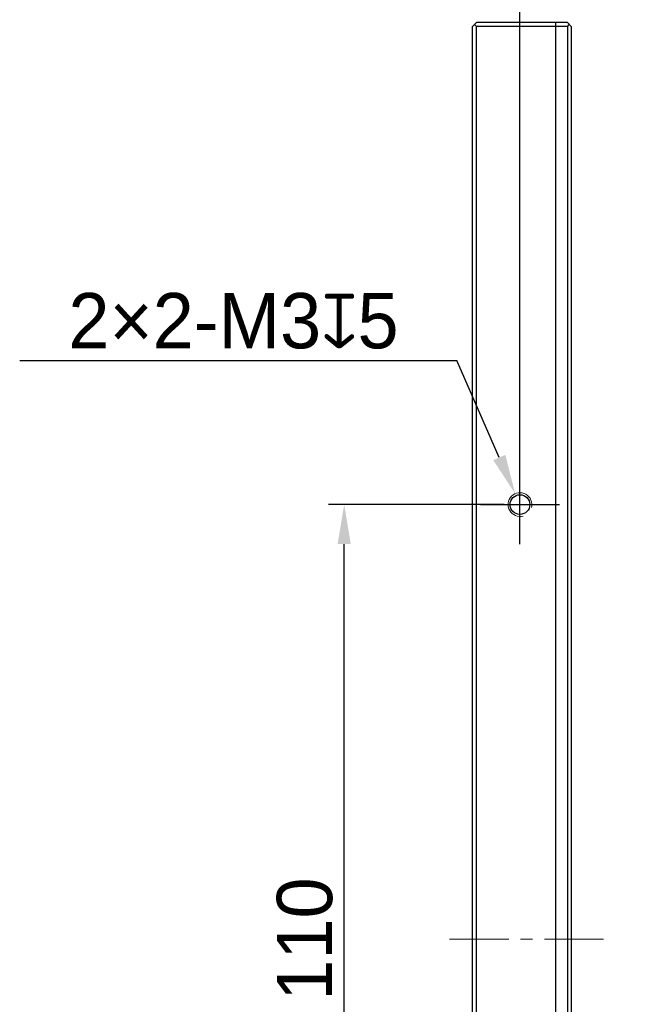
# Model space of a CAD drawing. Header units: inches. Extents: x -261 to -69, y -5440 to -5244.
# Tile 3 of 4: x -137 to -97, y -5372 to -5309. Entities that reach past the tile are written whole.
import ezdxf

# ---------------------------------------------------------------- set-up
doc = ezdxf.new("R2010")
doc.units = ezdxf.units.IN
doc.header["$LTSCALE"] = 3
doc.header["$MEASUREMENT"] = 0
doc.header["$PDSIZE"] = -5
doc.linetypes.add('CENTERX2', pattern=[4, 2.5, -0.5, 0.5, -0.5])
doc.layers.get('Defpoints').update_dxf_attribs({"lineweight": 18})
for name, color, linetype, lineweight in [('中心线', 1, 'CENTERX2', 20), ('标注', 3, 'Continuous', 25), ('粗实线', 7, 'Continuous', 30), ('细实线', 7, 'Continuous', 15)]:
    doc.layers.add(name, color=color, linetype=linetype, lineweight=lineweight)
doc.styles.get("Standard").update_dxf_attribs({"font": '兰亭黑 GBK.TTF'})
doc.dimstyles.new('CST Standard', dxfattribs={"dimtxt": 3.5, "dimasz": 2.5, "dimexe": 1, "dimexo": 1, "dimgap": 0.6, "dimtad": 1, "dimtoh": 1, "dimdsep": 46, "dimtxsty": 'Standard', "dimcen": -2.5, "dimdle": 5, "dimadec": 1, "dimazin": 2, "dimtfac": 1, "dimtofl": 0, "dimtmove": 0, "dimatfit": 0, "dimfxl": 1, "dimtolj": 1, "dimarcsym": 0})

# ---------------------------------------------------------------- blocks, each defined once
blk = doc.blocks.new('*X10')
at = {"layer": 'Defpoints', "color": 0}
for p in [(-116.366, -5340.089), (-105.245, -5340.089), (-105.245, -5395.089)]:
    blk.add_point(p, dxfattribs=at)
at = {"layer": '标注', "color": 0, "linetype": 'Continuous', "lineweight": -2, "ltscale": 3}
for p, q in [((-106.245, -5340.089), (-117.366, -5340.089)), ((-106.245, -5395.089), (-117.366, -5395.089))]:
    blk.add_line(p, q, dxfattribs=at)
at = {"layer": '标注', "color": 9, "linetype": 'Continuous', "lineweight": -2, "ltscale": 3}
blk.add_line((-116.366, -5392.589), (-116.366, -5342.589), dxfattribs=at)
at = {"layer": '标注', "color": 9}
for points in [[(-115.949, -5342.589), (-116.782, -5342.589), (-116.366, -5340.089)], [(-116.782, -5392.589), (-115.949, -5392.589), (-116.366, -5395.089)]]:
    blk.add_solid(points, dxfattribs=at)
at = {"layer": '标注', "color": 7, "ltscale": 3, "insert": (-118.853, -5367.589), "char_height": 3.5, "attachment_point": 5, "rotation": 90}
blk.add_mtext('\\A1;110', dxfattribs=at)
blk = doc.blocks.new('*X11')
at = {"layer": 'Defpoints', "color": 0}
for p in [(-108.245, -5299.224), (-108.245, -5309.839), (-105.245, -5340.089)]:
    blk.add_point(p, dxfattribs=at)
at = {"layer": '标注', "color": 0, "linetype": 'Continuous', "lineweight": -2, "ltscale": 3}
for p, q in [((-108.245, -5308.839), (-108.245, -5298.224)), ((-105.245, -5339.089), (-105.245, -5298.224))]:
    blk.add_line(p, q, dxfattribs=at)
at = {"layer": '标注', "color": 9, "linetype": 'Continuous', "lineweight": -2, "ltscale": 3}
for p, q in [((-110.745, -5299.224), (-116.9, -5299.224)), ((-102.745, -5299.224), (-100.245, -5299.224))]:
    blk.add_line(p, q, dxfattribs=at)
at = {"layer": '标注', "color": 9}
for points in [[(-110.745, -5299.64), (-110.745, -5298.807), (-108.245, -5299.224)], [(-102.745, -5298.807), (-102.745, -5299.64), (-105.245, -5299.224)]]:
    blk.add_solid(points, dxfattribs=at)
at = {"layer": '标注', "color": 7, "ltscale": 3, "insert": (-115.072, -5296.736), "char_height": 3.5, "attachment_point": 5}
blk.add_mtext('\\A1;6', dxfattribs=at)
blk = doc.blocks.new('*X12')
at = {"layer": 'Defpoints', "color": 0}
for p in [(-101.995, -5290.27), (-108.245, -5309.839), (-101.995, -5309.839)]:
    blk.add_point(p, dxfattribs=at)
at = {"layer": '标注', "color": 0, "linetype": 'Continuous', "lineweight": -2, "ltscale": 3}
for p, q in [((-108.245, -5308.839), (-108.245, -5289.27)), ((-101.995, -5308.839), (-101.995, -5289.27))]:
    blk.add_line(p, q, dxfattribs=at)
at = {"layer": '标注', "color": 9, "linetype": 'Continuous', "lineweight": -2, "ltscale": 3}
for p, q in [((-110.745, -5290.27), (-123.625, -5290.27)), ((-99.495, -5290.27), (-96.995, -5290.27))]:
    blk.add_line(p, q, dxfattribs=at)
at = {"layer": '标注', "color": 9}
for points in [[(-110.745, -5290.687), (-110.745, -5289.854), (-108.245, -5290.27)], [(-99.495, -5289.854), (-99.495, -5290.687), (-101.995, -5290.27)]]:
    blk.add_solid(points, dxfattribs=at)
at = {"layer": '标注', "color": 7, "ltscale": 3, "insert": (-118.435, -5287.774), "char_height": 3.5, "attachment_point": 5}
blk.add_mtext('\\A1;12.5', dxfattribs=at)
blk = doc.blocks.new('*X13')
at = {"layer": 'Defpoints', "color": 0}
for p in [(-105.546, -5339.402), (-104.943, -5340.775)]:
    blk.add_point(p, dxfattribs=at)
at = {"layer": '标注', "color": 9, "linetype": 'Continuous', "lineweight": -2, "ltscale": 3}
for p in [(-136.9, -5330.974), (-106.549, -5337.112)]:
    blk.add_line(p, (-109.241, -5330.974), dxfattribs=at)
at = {"layer": '标注', "color": 0, "linetype": 'Continuous', "ltscale": 3}
for p, q in [((-105.245, -5342.589), (-105.245, -5337.589)), ((-107.745, -5340.089), (-102.745, -5340.089))]:
    blk.add_line(p, q, dxfattribs=at)
at = {"layer": '标注', "color": 9}
blk.add_solid([(-106.931, -5337.279), (-106.168, -5336.945), (-105.546, -5339.402)], dxfattribs=at)
at = {"layer": '标注', "color": 7, "ltscale": 3, "insert": (-123.37, -5328.477), "char_height": 3.5, "attachment_point": 5}
blk.add_mtext('\\A1;2×2-M3{\\fGDT|b1|i0|c0|p2;x}5', dxfattribs=at)

msp = doc.modelspace()

# ---------------------------------------------------------------- linework, layer by layer
at = {"layer": '中心线', "color": 0, "ltscale": 0.2}
for p, q in [((-105.2445, -5340.9136), (-105.2445, -5339.2636)), ((-104.4195, -5340.0886), (-106.0695, -5340.0886))]:
    msp.add_line(p, q, dxfattribs=at)
at = {"layer": '中心线', "color": 0, "ltscale": 0.5}
msp.add_line((-99.949, -5367.5886), (-110.2991, -5367.5886), dxfattribs=at)
at = {"layer": '粗实线', "color": 0}
for p, q in [((-107.9945, -5309.5886), (-108.2445, -5309.8386)), ((-102.2445, -5309.5886), (-107.9945, -5309.5886)), ((-102.9945, -5309.5886), (-102.9945, -5425.5886)), ((-102.2445, -5309.5886), (-101.9945, -5309.8386)), ((-108.2445, -5425.3386), (-108.2445, -5309.8386)), ((-108.1195, -5309.7136), (-107.9945, -5309.8386)), ((-107.9945, -5425.3386), (-107.9945, -5309.8386)), ((-102.2445, -5309.8386), (-107.9945, -5309.8386)), ((-102.2445, -5309.8386), (-102.1195, -5309.7136)), ((-102.2445, -5309.8386), (-102.2445, -5425.3386)), ((-101.9945, -5309.8386), (-101.9945, -5425.3386))]:
    msp.add_line(p, q, dxfattribs=at)
msp.add_circle((-105.2445, -5340.0886), 0.625, dxfattribs=at)
at = {"layer": '细实线', "color": 0}
msp.add_arc((-105.2445, -5340.0886), 0.75, 345, 285, dxfattribs=at)

# ---------------------------------------------------------------- dimensions: what is measured, and where the dimension line sits
at = {"layer": '标注', "color": 0, "ltscale": 3}
for base, p1, p2, picture, middle in [((-101.9945, -5290.2705), (-108.2445, -5309.8386), (-101.9945, -5309.8386), '*X12', (-118.4348, -5290.2705)), ((-108.2445, -5299.2236), (-105.2445, -5340.0886), (-108.2445, -5309.8386), '*X11', (-115.0723, -5299.2236))]:
    dim = msp.add_linear_dim(base=base, p1=p1, p2=p2, dimstyle='CST Standard', override={"dimlfac": 2, "dimsah": 1, "dimclrd": 9, "dimclrt": 7, "dimtzin": 0}, dxfattribs=at)
    dim.commit()
    dim.dimension.update_dxf_attribs({"geometry": picture, "text_midpoint": middle, "dimtype": 160})
dim = msp.add_diameter_dim_2p(p1=(-104.9434, -5340.7754), p2=(-105.5457, -5339.4017), text='2×2-M3{\\fGDT|b1|i0|c0|p2;x}5', dimstyle='CST Standard', override={"dimlfac": 2, "dimpost": '%%C<>', "dimtxsty": 'Standard', "dimsah": 1, "dimclrd": 9, "dimclrt": 7, "dimtzin": 0}, dxfattribs=at)
dim.commit()
dim.dimension.update_dxf_attribs({"geometry": '*X13', "text_midpoint": (-123.3701, -5330.974), "dimtype": 163})
dim = msp.add_linear_dim(base=(-116.3656, -5340.0886), p1=(-105.2445, -5395.0886), p2=(-105.2445, -5340.0886), angle=90, dimstyle='CST Standard', override={"dimlfac": 2, "dimsah": 1, "dimclrd": 9, "dimclrt": 7, "dimtzin": 0}, dxfattribs=at)
dim.commit()
dim.dimension.update_dxf_attribs({"geometry": '*X10', "text_midpoint": (-116.3656, -5367.5886), "dimtype": 160})

doc.saveas('drawing.dxf')
